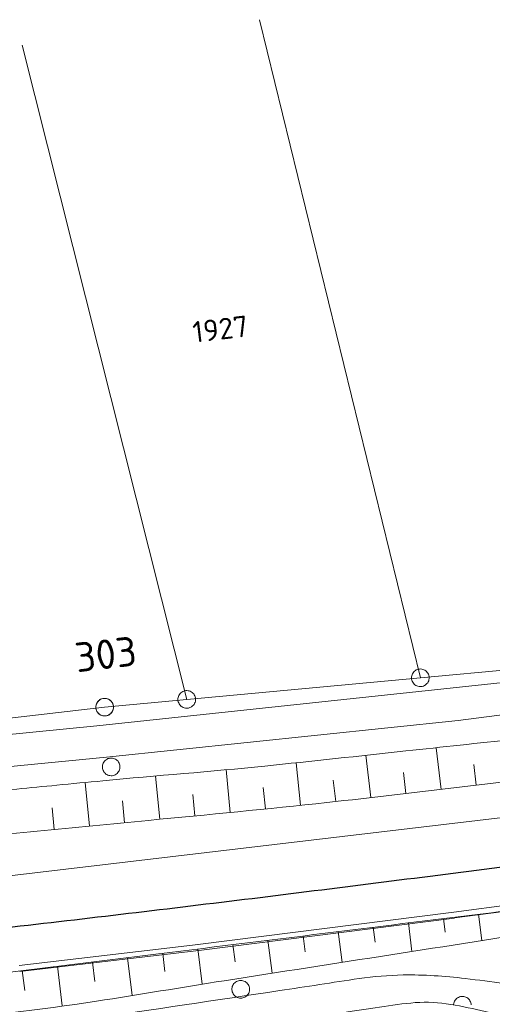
# Model space of a CAD drawing. Header units: metres. Extents: x 3425540 to 3446143, y 5432760 to 5444637.
# Tile 115 of 256: x 3436544 to 3436584, y 5439138 to 5439221. Entities that reach past the tile are written whole.
import ezdxf
from ezdxf.enums import TextEntityAlignment as Align

# ---------------------------------------------------------------- set-up
doc = ezdxf.new("R2010")
doc.units = ezdxf.units.M
for name, color, linetype, lineweight in [('B_Bestand', 9, 'Continuous', 18), ('B_Böschung', 9, 'Continuous', 18), ('B_Flurgrenzen', 9, 'Continuous', 18), ('B_Gleisachse', 9, 'Continuous', 25), ('Bestand Kabeltröge', 9, 'Continuous', 18), ('Bestand_Neu_Strecke 3443', 9, 'Continuous', 18)]:
    doc.layers.add(name, color=color, linetype=linetype, lineweight=lineweight)
doc.styles.get("Standard").update_dxf_attribs({"font": 'isocpeur.ttf'})

msp = doc.modelspace()

# ---------------------------------------------------------------- linework, layer by layer
at = {"layer": 'B_Bestand'}
for points, knots in [([(3437090.633, 5439196.583), (3437086.334, 5439196.008), (3437082.034, 5439195.433), (3437077.735, 5439194.858), (3437074.603, 5439194.439), (3437071.473, 5439193.998), (3437068.343, 5439193.565), (3437064.521, 5439193.037), (3437060.707, 5439192.45), (3437056.884, 5439191.926), (3437053.304, 5439191.436), (3437049.71, 5439191.066), (3437046.114, 5439190.72), (3437041.98, 5439190.322), (3437037.84, 5439189.995), (3437033.706, 5439189.599), (3437030.365, 5439189.279), (3437027.026, 5439188.94), (3437023.689, 5439188.578), (3437020.264, 5439188.207), (3437016.839, 5439187.818), (3437013.436, 5439187.285), (3437009.442, 5439186.66), (3437005.452, 5439186.015), (3437001.459, 5439185.388), (3436995.6, 5439184.468), (3436989.741, 5439183.548), (3436983.882, 5439182.629), (3436978.195, 5439181.738), (3436972.509, 5439180.848), (3436966.822, 5439179.958), (3436961.642, 5439179.147), (3436956.448, 5439178.428), (3436951.278, 5439177.558), (3436943.944, 5439176.324), (3436936.629, 5439174.979), (3436929.307, 5439173.678), (3436922.04, 5439172.387), (3436914.775, 5439171.091), (3436907.508, 5439169.8), (3436905.195, 5439169.389), (3436902.877, 5439169.01), (3436900.563, 5439168.604), (3436896.924, 5439167.967), (3436893.344, 5439167.031), (3436889.707, 5439166.363), (3436886.221, 5439165.723), (3436882.717, 5439165.201), (3436879.195, 5439164.811), (3436876.757, 5439164.542), (3436874.306, 5439164.408), (3436871.871, 5439164.121), (3436867.792, 5439163.641), (3436863.712, 5439163.161), (3436859.636, 5439162.656), (3436855.701, 5439162.169), (3436851.767, 5439161.679), (3436847.832, 5439161.191), (3436842.016, 5439160.471), (3436836.195, 5439159.785), (3436830.381, 5439159.045), (3436824.164, 5439158.254), (3436817.976, 5439157.248), (3436811.77, 5439156.372), (3436806.2, 5439155.586), (3436800.632, 5439154.784), (3436795.055, 5439154.045), (3436788.323, 5439153.153), (3436781.578, 5439152.367), (3436774.837, 5439151.55), (3436769.21, 5439150.869), (3436763.586, 5439150.161), (3436757.948, 5439149.567), (3436753.281, 5439149.076), (3436748.601, 5439148.722), (3436743.929, 5439148.281), (3436740.424, 5439147.951), (3436736.921, 5439147.606), (3436733.418, 5439147.246), (3436729.696, 5439146.864), (3436726.002, 5439146.274), (3436722.303, 5439145.695), (3436719.244, 5439145.216), (3436716.178, 5439144.74), (3436713.199, 5439143.89), (3436710.25, 5439143.049), (3436707.347, 5439142.085), (3436704.411, 5439141.217), (3436701.456, 5439140.343), (3436698.5, 5439139.482), (3436695.536, 5439138.632), (3436693.237, 5439137.973), (3436690.924, 5439137.441), (3436688.557, 5439136.994), (3436685.544, 5439136.425), (3436682.51, 5439136.162), (3436679.47, 5439136.144), (3436677.001, 5439136.13), (3436674.526, 5439136.199), (3436672.06, 5439136.316), (3436669.531, 5439136.437), (3436667.006, 5439136.747), (3436664.478, 5439136.834), (3436662.556, 5439136.901), (3436660.628, 5439136.801), (3436658.705, 5439136.661), (3436655.99, 5439136.464), (3436653.28, 5439136.247), (3436650.606, 5439135.713), (3436648.261, 5439135.246), (3436645.947, 5439134.707), (3436643.627, 5439134.161), (3436639.434, 5439133.176), (3436635.292, 5439132.022), (3436631.083, 5439131.066), (3436628.415, 5439130.46), (3436625.699, 5439130.184), (3436622.984, 5439129.86), (3436620.781, 5439129.597), (3436618.552, 5439129.388), (3436616.349, 5439129.515), (3436613.221, 5439129.696), (3436610.1, 5439130.279), (3436607.044, 5439131.066), (3436604.011, 5439131.848), (3436601.027, 5439132.732), (3436597.997, 5439133.48), (3436596.257, 5439133.91), (3436594.515, 5439134.335), (3436592.775, 5439134.766), (3436590.476, 5439135.336), (3436588.18, 5439135.916), (3436585.882, 5439136.49), (3436583.941, 5439136.975), (3436581.992, 5439137.47), (3436580.023, 5439137.783), (3436578.04, 5439138.098), (3436575.983, 5439137.743), (3436573.992, 5439137.437), (3436570.888, 5439136.96), (3436567.785, 5439136.485), (3436564.687, 5439135.972), (3436562.14, 5439135.55), (3436559.602, 5439135.073), (3436557.049, 5439134.689), (3436550.453, 5439133.699), (3436543.841, 5439132.825), (3436537.231, 5439131.931), (3436532.034, 5439131.229), (3436526.837, 5439130.531), (3436521.636, 5439129.862), (3436517.364, 5439129.313), (3436513.083, 5439128.844), (3436508.798, 5439128.396), (3436505.367, 5439128.037), (3436501.932, 5439127.735), (3436498.493, 5439127.453), (3436493.758, 5439127.065), (3436489.022, 5439126.745), (3436484.277, 5439126.505), (3436479.568, 5439126.268), (3436474.858, 5439126.125), (3436470.146, 5439126.074), (3436465.739, 5439126.026), (3436461.33, 5439125.986), (3436456.924, 5439126.073), (3436448.555, 5439126.239), (3436440.186, 5439126.405), (3436431.817, 5439126.57)], [0, 0, 0, 0, 0.019538, 0.019538, 0.019538, 0.033772, 0.033772, 0.033772, 0.051152, 0.051152, 0.051152, 0.067424, 0.067424, 0.067424, 0.08613, 0.08613, 0.08613, 0.101247, 0.101247, 0.101247, 0.116764, 0.116764, 0.116764, 0.13497, 0.13497, 0.13497, 0.161684, 0.161684, 0.161684, 0.187611, 0.187611, 0.187611, 0.211226, 0.211226, 0.211226, 0.244724, 0.244724, 0.244724, 0.277968, 0.277968, 0.277968, 0.288549, 0.288549, 0.288549, 0.305192, 0.305192, 0.305192, 0.321146, 0.321146, 0.321146, 0.332191, 0.332191, 0.332191, 0.350692, 0.350692, 0.350692, 0.368551, 0.368551, 0.368551, 0.39495, 0.39495, 0.39495, 0.42318, 0.42318, 0.42318, 0.448519, 0.448519, 0.448519, 0.479105, 0.479105, 0.479105, 0.504637, 0.504637, 0.504637, 0.525774, 0.525774, 0.525774, 0.541632, 0.541632, 0.541632, 0.558482, 0.558482, 0.558482, 0.572417, 0.572417, 0.572417, 0.586208, 0.586208, 0.586208, 0.600087, 0.600087, 0.600087, 0.610851, 0.610851, 0.610851, 0.624554, 0.624554, 0.624554, 0.635682, 0.635682, 0.635682, 0.647093, 0.647093, 0.647093, 0.655764, 0.655764, 0.655764, 0.668008, 0.668008, 0.668008, 0.678742, 0.678742, 0.678742, 0.698141, 0.698141, 0.698141, 0.710435, 0.710435, 0.710435, 0.720411, 0.720411, 0.720411, 0.734574, 0.734574, 0.734574, 0.748633, 0.748633, 0.748633, 0.756708, 0.756708, 0.756708, 0.767376, 0.767376, 0.767376, 0.776384, 0.776384, 0.776384, 0.785454, 0.785454, 0.785454, 0.799597, 0.799597, 0.799597, 0.811226, 0.811226, 0.811226, 0.841268, 0.841268, 0.841268, 0.864888, 0.864888, 0.864888, 0.884289, 0.884289, 0.884289, 0.899826, 0.899826, 0.899826, 0.921218, 0.921218, 0.921218, 0.942444, 0.942444, 0.942444, 0.962296, 0.962296, 0.962296, 1, 1, 1, 1]), ([(3436432.491, 5439129.552), (3436438.896, 5439129.34), (3436445.301, 5439129.127), (3436451.706, 5439128.914), (3436457.28, 5439128.729), (3436462.861, 5439128.757), (3436468.438, 5439128.795), (3436474.58, 5439128.837), (3436480.719, 5439129.009), (3436486.855, 5439129.397), (3436492.525, 5439129.756), (3436498.175, 5439130.238), (3436503.827, 5439130.782), (3436510.057, 5439131.382), (3436516.284, 5439131.97), (3436522.493, 5439132.754), (3436531.596, 5439133.904), (3436540.684, 5439135.141), (3436549.758, 5439136.487), (3436555.135, 5439137.285), (3436560.512, 5439138.091), (3436565.888, 5439138.895), (3436568.135, 5439139.232), (3436570.378, 5439139.581), (3436572.628, 5439139.919), (3436573.864, 5439140.105), (3436575.115, 5439140.192), (3436576.36, 5439140.221), (3436578.115, 5439140.262), (3436579.876, 5439140.128), (3436581.631, 5439139.92), (3436583.838, 5439139.659), (3436586.026, 5439139.381), (3436588.191, 5439138.896), (3436590.514, 5439138.377), (3436592.819, 5439137.83), (3436595.112, 5439137.211), (3436597.542, 5439136.555), (3436599.965, 5439135.88), (3436602.395, 5439135.224), (3436604.678, 5439134.608), (3436606.965, 5439134.012), (3436609.256, 5439133.417), (3436610.73, 5439133.035), (3436612.214, 5439132.747), (3436613.733, 5439132.525), (3436615.237, 5439132.306), (3436616.742, 5439132.278), (3436618.247, 5439132.285), (3436619.992, 5439132.293), (3436621.739, 5439132.289), (3436623.483, 5439132.586), (3436625.724, 5439132.968), (3436627.902, 5439133.398), (3436630.104, 5439133.85), (3436632.313, 5439134.304), (3436634.52, 5439134.763), (3436636.724, 5439135.235), (3436640.621, 5439136.071), (3436644.437, 5439137.198), (3436648.341, 5439138.066), (3436651.562, 5439138.782), (3436654.824, 5439139.244), (3436658.109, 5439139.438), (3436661.176, 5439139.62), (3436664.252, 5439139.588), (3436667.317, 5439139.498), (3436670.447, 5439139.406), (3436673.576, 5439139.044), (3436676.706, 5439138.956), (3436679.694, 5439138.872), (3436682.687, 5439138.922), (3436685.674, 5439139.378), (3436688.337, 5439139.785), (3436690.911, 5439140.386), (3436693.498, 5439141.063), (3436696.547, 5439141.862), (3436699.572, 5439142.696), (3436702.586, 5439143.592), (3436704.799, 5439144.25), (3436706.914, 5439145.198), (3436709.146, 5439145.821), (3436711.998, 5439146.617), (3436714.899, 5439147.205), (3436717.829, 5439147.563), (3436718.812, 5439147.684), (3436719.795, 5439147.804), (3436720.778, 5439147.924)], [0, 0, 0, 0, 0.06591, 0.06591, 0.06591, 0.123272, 0.123272, 0.123272, 0.186443, 0.186443, 0.186443, 0.24482, 0.24482, 0.24482, 0.309167, 0.309167, 0.309167, 0.40351, 0.40351, 0.40351, 0.45942, 0.45942, 0.45942, 0.482791, 0.482791, 0.482791, 0.495627, 0.495627, 0.495627, 0.513727, 0.513727, 0.513727, 0.536488, 0.536488, 0.536488, 0.560908, 0.560908, 0.560908, 0.586788, 0.586788, 0.586788, 0.611111, 0.611111, 0.611111, 0.626761, 0.626761, 0.626761, 0.642258, 0.642258, 0.642258, 0.660238, 0.660238, 0.660238, 0.683346, 0.683346, 0.683346, 0.706532, 0.706532, 0.706532, 0.747523, 0.747523, 0.747523, 0.781339, 0.781339, 0.781339, 0.812906, 0.812906, 0.812906, 0.845147, 0.845147, 0.845147, 0.875926, 0.875926, 0.875926, 0.903363, 0.903363, 0.903363, 0.935702, 0.935702, 0.935702, 0.959454, 0.959454, 0.959454, 0.989815, 0.989815, 0.989815, 1, 1, 1, 1])]:
    msp.add_open_spline(points, degree=3, knots=knots, dxfattribs=at)
at = {"layer": 'B_Böschung'}
for p, q in [((3436579.581, 5439155.981), (3436579.172, 5439159.523)), ((3436573.619, 5439155.294), (3436573.207, 5439158.877)), ((3436567.656, 5439154.634), (3436567.282, 5439158.244)), ((3436582.561, 5439156.328), (3436582.353, 5439158.087)), ((3436555.715, 5439153.442), (3436555.361, 5439157.111)), ((3436561.688, 5439154.019), (3436561.336, 5439157.657)), ((3436576.601, 5439155.637), (3436576.395, 5439157.418)), ((3436549.743, 5439152.864), (3436549.384, 5439156.568)), ((3436564.672, 5439154.324), (3436564.486, 5439156.128)), ((3436570.639, 5439154.951), (3436570.434, 5439156.753)), ((3436558.701, 5439153.731), (3436558.525, 5439155.555)), ((3436552.729, 5439153.153), (3436552.551, 5439154.999)), ((3436546.757, 5439152.575), (3436546.578, 5439154.428)), ((3436582.76, 5439145.378), (3436583.037, 5439143.139)), ((3436576.805, 5439144.641), (3436577.105, 5439142.216)), ((3436579.782, 5439145.009), (3436579.927, 5439143.844)), ((3436570.851, 5439143.903), (3436571.174, 5439141.291)), ((3436573.828, 5439144.273), (3436573.984, 5439143.013)), ((3436561.919, 5439142.797), (3436562.098, 5439141.352)), ((3436564.896, 5439143.166), (3436565.242, 5439140.368)), ((3436567.873, 5439143.535), (3436568.041, 5439142.182)), ((3436555.964, 5439142.06), (3436556.156, 5439140.509)), ((3436558.941, 5439142.429), (3436559.312, 5439139.435)), ((3436550.008, 5439141.324), (3436550.213, 5439139.667)), ((3436552.986, 5439141.692), (3436553.383, 5439138.483)), ((3436544.054, 5439140.589), (3436544.263, 5439138.894)), ((3436547.031, 5439140.957), (3436547.446, 5439137.603))]:
    msp.add_line(p, q, dxfattribs=at)
for points, knots in [([(3436436.829, 5439149.323), (3436439.048, 5439149.048), (3436441.266, 5439148.773), (3436443.485, 5439148.497), (3436445.917, 5439148.195), (3436448.378, 5439148.182), (3436450.829, 5439148.153), (3436452.183, 5439148.137), (3436453.537, 5439148.136), (3436454.891, 5439148.153), (3436458.177, 5439148.195), (3436461.462, 5439148.247), (3436464.747, 5439148.403), (3436467.639, 5439148.541), (3436470.522, 5439148.77), (3436473.405, 5439149.028), (3436476.002, 5439149.261), (3436478.596, 5439149.515), (3436481.186, 5439149.81), (3436484.727, 5439150.214), (3436488.247, 5439150.768), (3436491.787, 5439151.184), (3436493.294, 5439151.362), (3436494.803, 5439151.503), (3436496.318, 5439151.621), (3436498.171, 5439151.766), (3436500.025, 5439151.839), (3436501.881, 5439151.871), (3436503.172, 5439151.894), (3436504.464, 5439151.797), (3436505.756, 5439151.81), (3436507.326, 5439151.826), (3436508.896, 5439151.875), (3436510.463, 5439152.028), (3436511.658, 5439152.145), (3436512.842, 5439152.31), (3436514.026, 5439152.497), (3436515.603, 5439152.747), (3436517.165, 5439153.083), (3436518.745, 5439153.31), (3436520.044, 5439153.497), (3436521.346, 5439153.671), (3436522.651, 5439153.81), (3436526.091, 5439154.177), (3436529.533, 5439154.53), (3436532.973, 5439154.898), (3436535.39, 5439155.157), (3436537.805, 5439155.437), (3436540.224, 5439155.68), (3436542.473, 5439155.907), (3436544.724, 5439156.119), (3436546.974, 5439156.336), (3436548.276, 5439156.462), (3436549.578, 5439156.587), (3436550.88, 5439156.711), (3436555.456, 5439157.149), (3436560.041, 5439157.491), (3436564.614, 5439157.962), (3436568.612, 5439158.374), (3436572.606, 5439158.812), (3436576.602, 5439159.244), (3436582.732, 5439159.907), (3436588.861, 5439160.579), (3436594.991, 5439161.241), (3436596.709, 5439161.427), (3436598.429, 5439161.589), (3436600.147, 5439161.773), (3436605.315, 5439162.327), (3436610.469, 5439163.015), (3436615.636, 5439163.582), (3436617.941, 5439163.835), (3436620.247, 5439164.08), (3436622.556, 5439164.299), (3436630.31, 5439165.034), (3436638.069, 5439165.718), (3436645.825, 5439166.437), (3436655.3, 5439167.315), (3436664.778, 5439168.153), (3436674.241, 5439169.169), (3436678.56, 5439169.633), (3436682.827, 5439170.494), (3436687.132, 5439171.075), (3436691.141, 5439171.617), (3436695.149, 5439172.172), (3436699.164, 5439172.669), (3436702.236, 5439173.049), (3436705.31, 5439173.416), (3436708.383, 5439173.794), (3436717.043, 5439174.861), (3436725.698, 5439175.978), (3436734.359, 5439177.043), (3436742.818, 5439178.084), (3436751.32, 5439178.761), (3436759.778, 5439179.815), (3436776.868, 5439181.945), (3436793.948, 5439184.161), (3436811.015, 5439186.47), (3436823.087, 5439188.104), (3436835.16, 5439189.737), (3436847.232, 5439191.37)], [0, 0, 0, 0, 0.01624, 0.01624, 0.01624, 0.034042, 0.034042, 0.034042, 0.043878, 0.043878, 0.043878, 0.067751, 0.067751, 0.067751, 0.08877, 0.08877, 0.08877, 0.107705, 0.107705, 0.107705, 0.133589, 0.133589, 0.133589, 0.144611, 0.144611, 0.144611, 0.158095, 0.158095, 0.158095, 0.167479, 0.167479, 0.167479, 0.178889, 0.178889, 0.178889, 0.18759, 0.18759, 0.18759, 0.199185, 0.199185, 0.199185, 0.20872, 0.20872, 0.20872, 0.233852, 0.233852, 0.233852, 0.251511, 0.251511, 0.251511, 0.267933, 0.267933, 0.267933, 0.277434, 0.277434, 0.277434, 0.310827, 0.310827, 0.310827, 0.34002, 0.34002, 0.34002, 0.384808, 0.384808, 0.384808, 0.397359, 0.397359, 0.397359, 0.435119, 0.435119, 0.435119, 0.451965, 0.451965, 0.451965, 0.508545, 0.508545, 0.508545, 0.577668, 0.577668, 0.577668, 0.609221, 0.609221, 0.609221, 0.63861, 0.63861, 0.63861, 0.661098, 0.661098, 0.661098, 0.724486, 0.724486, 0.724486, 0.7864, 0.7864, 0.7864, 0.911506, 0.911506, 0.911506, 1, 1, 1, 1]), ([(3436436.109, 5439145.678), (3436439.055, 5439145.594), (3436442, 5439145.51), (3436444.946, 5439145.426), (3436448.726, 5439145.318), (3436452.507, 5439145.275), (3436456.288, 5439145.232), (3436458.943, 5439145.202), (3436461.597, 5439145.258), (3436464.252, 5439145.349), (3436467.34, 5439145.455), (3436470.421, 5439145.651), (3436473.496, 5439145.971), (3436474.98, 5439146.126), (3436476.457, 5439146.312), (3436477.934, 5439146.511), (3436480.139, 5439146.808), (3436482.325, 5439147.241), (3436484.537, 5439147.483), (3436486.451, 5439147.693), (3436488.368, 5439147.856), (3436490.286, 5439148.027), (3436493.353, 5439148.301), (3436496.42, 5439148.578), (3436499.491, 5439148.804), (3436502.05, 5439148.993), (3436504.621, 5439148.928), (3436507.182, 5439149.077), (3436512.253, 5439149.372), (3436517.326, 5439149.67), (3436522.383, 5439150.164), (3436526.89, 5439150.605), (3436531.393, 5439151.086), (3436535.9, 5439151.524), (3436542.184, 5439152.135), (3436548.468, 5439152.737), (3436554.752, 5439153.349), (3436559.803, 5439153.841), (3436564.857, 5439154.304), (3436569.901, 5439154.866), (3436577.549, 5439155.718), (3436585.188, 5439156.644), (3436592.831, 5439157.543), (3436597.868, 5439158.136), (3436602.904, 5439158.742), (3436607.941, 5439159.331), (3436622.243, 5439161.005), (3436636.589, 5439162.278), (3436650.896, 5439163.907), (3436655.677, 5439164.452), (3436660.454, 5439165.024), (3436665.229, 5439165.617), (3436675.229, 5439166.86), (3436685.224, 5439168.13), (3436695.213, 5439169.456), (3436700.953, 5439170.218), (3436706.687, 5439171.016), (3436712.42, 5439171.826), (3436717.516, 5439172.546), (3436722.599, 5439173.356), (3436727.696, 5439174.073), (3436733.515, 5439174.892), (3436739.341, 5439175.669), (3436745.176, 5439176.366), (3436764.127, 5439178.631), (3436783.092, 5439180.772), (3436802.043, 5439183.035), (3436808.828, 5439183.846), (3436815.612, 5439184.674), (3436822.397, 5439185.484), (3436829.618, 5439186.346), (3436836.859, 5439187.039), (3436844.072, 5439187.97), (3436845.252, 5439188.123), (3436846.432, 5439188.275), (3436847.612, 5439188.427)], [0, 0, 0, 0, 0.021354, 0.021354, 0.021354, 0.048754, 0.048754, 0.048754, 0.067992, 0.067992, 0.067992, 0.090371, 0.090371, 0.090371, 0.10117, 0.10117, 0.10117, 0.117291, 0.117291, 0.117291, 0.131239, 0.131239, 0.131239, 0.153553, 0.153553, 0.153553, 0.172142, 0.172142, 0.172142, 0.208952, 0.208952, 0.208952, 0.241767, 0.241767, 0.241767, 0.287515, 0.287515, 0.287515, 0.32429, 0.32429, 0.32429, 0.380052, 0.380052, 0.380052, 0.416804, 0.416804, 0.416804, 0.521146, 0.521146, 0.521146, 0.556012, 0.556012, 0.556012, 0.629028, 0.629028, 0.629028, 0.670983, 0.670983, 0.670983, 0.708278, 0.708278, 0.708278, 0.750862, 0.750862, 0.750862, 0.889162, 0.889162, 0.889162, 0.938681, 0.938681, 0.938681, 0.991378, 0.991378, 0.991378, 1, 1, 1, 1]), ([(3436432.952, 5439131.957), (3436432.99, 5439131.694), (3436433.029, 5439131.431), (3436433.067, 5439131.167), (3436433.092, 5439130.998), (3436433.335, 5439130.958), (3436433.477, 5439130.859), (3436433.621, 5439130.76), (3436433.74, 5439130.608), (3436433.912, 5439130.578), (3436434.967, 5439130.396), (3436436.026, 5439130.471), (3436437.084, 5439130.45), (3436440.615, 5439130.38), (3436444.145, 5439130.306), (3436447.676, 5439130.241), (3436452.659, 5439130.15), (3436457.654, 5439129.709), (3436462.626, 5439130.053), (3436470.314, 5439130.585), (3436478.002, 5439131.125), (3436485.69, 5439131.66), (3436493.378, 5439132.196), (3436501.065, 5439132.73), (3436508.753, 5439133.266), (3436517.753, 5439133.894), (3436526.703, 5439135.087), (3436535.666, 5439136.137), (3436540.565, 5439136.712), (3436545.468, 5439137.246), (3436550.343, 5439137.997), (3436553.963, 5439138.555), (3436557.573, 5439139.172), (3436561.191, 5439139.737), (3436570.605, 5439141.208), (3436580.022, 5439142.665), (3436589.437, 5439144.136), (3436591.575, 5439144.47), (3436593.709, 5439144.826), (3436595.847, 5439145.16), (3436598.056, 5439145.505), (3436600.277, 5439145.76), (3436602.499, 5439146.004), (3436604.786, 5439146.255), (3436607.087, 5439146.375), (3436609.372, 5439146.644), (3436610.669, 5439146.797), (3436611.965, 5439146.962), (3436613.261, 5439147.13), (3436614.72, 5439147.32), (3436616.181, 5439147.496), (3436617.636, 5439147.719), (3436619.853, 5439148.059), (3436622.062, 5439148.446), (3436624.274, 5439148.817), (3436625.716, 5439149.059), (3436627.159, 5439149.295), (3436628.598, 5439149.56), (3436629.604, 5439149.745), (3436630.594, 5439150.002), (3436631.592, 5439150.225), (3436632.405, 5439150.407), (3436633.222, 5439150.506), (3436634.022, 5439150.814), (3436634.04, 5439150.821), (3436634.043, 5439150.847), (3436634.048, 5439150.865), (3436634.12, 5439151.127), (3436634.193, 5439151.389), (3436634.265, 5439151.651)], [0, 0, 0, 0, 0.003909, 0.003909, 0.003909, 0.00642, 0.00642, 0.00642, 0.008956, 0.008956, 0.008956, 0.024502, 0.024502, 0.024502, 0.076381, 0.076381, 0.076381, 0.149596, 0.149596, 0.149596, 0.262812, 0.262812, 0.262812, 0.376024, 0.376024, 0.376024, 0.508563, 0.508563, 0.508563, 0.58101, 0.58101, 0.58101, 0.634811, 0.634811, 0.634811, 0.774797, 0.774797, 0.774797, 0.806584, 0.806584, 0.806584, 0.83942, 0.83942, 0.83942, 0.873222, 0.873222, 0.873222, 0.892414, 0.892414, 0.892414, 0.914032, 0.914032, 0.914032, 0.946979, 0.946979, 0.946979, 0.968464, 0.968464, 0.968464, 0.983483, 0.983483, 0.983483, 0.995727, 0.995727, 0.995727, 0.996007, 0.996007, 0.996007, 1, 1, 1, 1]), ([(3436433.395, 5439133.668), (3436436.067, 5439133.64), (3436438.738, 5439133.611), (3436441.41, 5439133.582), (3436443.108, 5439133.564), (3436444.807, 5439133.559), (3436446.505, 5439133.564), (3436450.144, 5439133.575), (3436453.784, 5439133.627), (3436457.423, 5439133.669), (3436462.748, 5439133.732), (3436468.073, 5439133.811), (3436473.397, 5439133.944), (3436477.386, 5439134.044), (3436481.367, 5439134.309), (3436485.35, 5439134.566), (3436493.56, 5439135.097), (3436501.769, 5439135.609), (3436509.948, 5439136.494), (3436515.401, 5439137.084), (3436520.846, 5439137.723), (3436526.288, 5439138.395), (3436536.065, 5439139.602), (3436545.843, 5439140.808), (3436555.62, 5439142.018), (3436565.655, 5439143.26), (3436575.69, 5439144.503), (3436585.725, 5439145.745), (3436597.701, 5439147.227), (3436609.672, 5439148.751), (3436621.656, 5439150.164), (3436625.859, 5439150.66), (3436630.062, 5439151.156), (3436634.265, 5439151.651)], [0, 0, 0, 0, 0.039703, 0.039703, 0.039703, 0.06494, 0.06494, 0.06494, 0.119023, 0.119023, 0.119023, 0.198158, 0.198158, 0.198158, 0.257445, 0.257445, 0.257445, 0.37966, 0.37966, 0.37966, 0.461142, 0.461142, 0.461142, 0.607536, 0.607536, 0.607536, 0.757794, 0.757794, 0.757794, 0.937111, 0.937111, 0.937111, 1, 1, 1, 1])]:
    msp.add_open_spline(points, degree=3, knots=knots, dxfattribs=at)
at = {"layer": 'B_Flurgrenzen'}
for p, q in [((3436577.82, 5439165.459), (3436564.187, 5439221.337)), ((3436558, 5439163.625), (3436544.034, 5439219.171)), ((3436577.82, 5439165.459), (3436606.936, 5439168.115)), ((3436558, 5439163.625), (3436577.82, 5439165.459)), ((3436501.74, 5439157.298), (3436551.04, 5439162.963)), ((3436551.04, 5439162.963), (3436558, 5439163.625))]:
    msp.add_line(p, q, dxfattribs=at)
for points in [[(3436697.619, 5439176.732), (3436668.743, 5439173.779), (3436632.74, 5439170.502), (3436606.487, 5439167.772), (3436593.077, 5439165.939), (3436550.377, 5439161.365), (3436522.635, 5439158.627), (3436503.614, 5439156.758), (3436489.603, 5439155.325), (3436478.844, 5439154.003), (3436458.207, 5439153.816), (3436449.124, 5439154.517), (3436437.823, 5439153.234)], [(3436698.065, 5439174.327), (3436671.564, 5439171.138), (3436647.014, 5439169.176), (3436623.385, 5439166.694), (3436602.502, 5439164.613), (3436581.02, 5439161.826), (3436551.192, 5439158.711), (3436525.9, 5439156.244), (3436506.992, 5439154.336), (3436477.982, 5439151.344), (3436446.392, 5439150.84), (3436437.178, 5439150.291)], [(3436578.553, 5439165.297), (3436578.567, 5439165.39), (3436578.569, 5439165.48), (3436578.561, 5439165.579), (3436578.538, 5439165.669), (3436578.503, 5439165.755), (3436578.462, 5439165.843), (3436578.412, 5439165.92), (3436578.349, 5439165.989), (3436578.278, 5439166.053), (3436578.198, 5439166.101), (3436578.117, 5439166.143), (3436578.027, 5439166.175), (3436577.935, 5439166.195), (3436577.84, 5439166.204), (3436577.748, 5439166.2), (3436577.655, 5439166.19), (3436577.564, 5439166.162), (3436577.478, 5439166.127), (3436577.401, 5439166.077), (3436577.326, 5439166.015), (3436577.258, 5439165.952), (3436577.2, 5439165.88), (3436577.15, 5439165.794), (3436577.114, 5439165.711), (3436577.088, 5439165.62), (3436577.073, 5439165.527), (3436577.071, 5439165.436), (3436577.08, 5439165.338), (3436577.102, 5439165.248), (3436577.138, 5439165.162), (3436577.179, 5439165.074), (3436577.228, 5439164.997), (3436577.292, 5439164.928), (3436577.362, 5439164.864), (3436577.442, 5439164.816), (3436577.524, 5439164.774), (3436577.613, 5439164.742), (3436577.706, 5439164.722), (3436577.801, 5439164.713), (3436577.892, 5439164.717), (3436577.985, 5439164.726), (3436578.076, 5439164.755), (3436578.162, 5439164.79), (3436578.24, 5439164.839), (3436578.314, 5439164.902), (3436578.383, 5439164.965), (3436578.441, 5439165.037), (3436578.49, 5439165.123), (3436578.526, 5439165.206), (3436578.553, 5439165.297)], [(3436551.784, 5439163.051), (3436551.767, 5439163.144), (3436551.739, 5439163.23), (3436551.699, 5439163.32), (3436551.648, 5439163.398), (3436551.586, 5439163.468), (3436551.519, 5439163.537), (3436551.447, 5439163.594), (3436551.364, 5439163.638), (3436551.277, 5439163.675), (3436551.185, 5439163.694), (3436551.094, 5439163.707), (3436550.999, 5439163.707), (3436550.905, 5439163.696), (3436550.813, 5439163.674), (3436550.728, 5439163.64), (3436550.643, 5439163.6), (3436550.567, 5439163.543), (3436550.497, 5439163.481), (3436550.44, 5439163.409), (3436550.39, 5439163.326), (3436550.346, 5439163.244), (3436550.315, 5439163.157), (3436550.297, 5439163.059), (3436550.29, 5439162.969), (3436550.295, 5439162.875), (3436550.312, 5439162.782), (3436550.34, 5439162.696), (3436550.38, 5439162.605), (3436550.431, 5439162.528), (3436550.493, 5439162.458), (3436550.56, 5439162.389), (3436550.633, 5439162.332), (3436550.715, 5439162.288), (3436550.803, 5439162.251), (3436550.894, 5439162.232), (3436550.985, 5439162.219), (3436551.08, 5439162.218), (3436551.174, 5439162.23), (3436551.266, 5439162.252), (3436551.352, 5439162.286), (3436551.436, 5439162.326), (3436551.513, 5439162.383), (3436551.583, 5439162.444), (3436551.64, 5439162.517), (3436551.689, 5439162.6), (3436551.733, 5439162.682), (3436551.764, 5439162.769), (3436551.783, 5439162.867), (3436551.79, 5439162.957), (3436551.784, 5439163.051)], [(3436551.773, 5439162.802), (3436551.787, 5439162.895), (3436551.789, 5439162.985), (3436551.781, 5439163.084), (3436551.758, 5439163.174), (3436551.723, 5439163.26), (3436551.682, 5439163.348), (3436551.632, 5439163.425), (3436551.569, 5439163.494), (3436551.498, 5439163.558), (3436551.418, 5439163.606), (3436551.337, 5439163.648), (3436551.247, 5439163.68), (3436551.155, 5439163.7), (3436551.06, 5439163.709), (3436550.968, 5439163.705), (3436550.875, 5439163.695), (3436550.784, 5439163.667), (3436550.698, 5439163.632), (3436550.621, 5439163.582), (3436550.546, 5439163.52), (3436550.478, 5439163.457), (3436550.42, 5439163.385), (3436550.37, 5439163.299), (3436550.334, 5439163.216), (3436550.308, 5439163.125), (3436550.293, 5439163.032), (3436550.291, 5439162.941), (3436550.3, 5439162.843), (3436550.322, 5439162.753), (3436550.358, 5439162.667), (3436550.399, 5439162.579), (3436550.448, 5439162.502), (3436550.512, 5439162.433), (3436550.582, 5439162.369), (3436550.662, 5439162.321), (3436550.744, 5439162.279), (3436550.833, 5439162.247), (3436550.926, 5439162.227), (3436551.021, 5439162.218), (3436551.112, 5439162.222), (3436551.205, 5439162.231), (3436551.296, 5439162.26), (3436551.382, 5439162.295), (3436551.46, 5439162.344), (3436551.534, 5439162.407), (3436551.603, 5439162.47), (3436551.661, 5439162.542), (3436551.71, 5439162.628), (3436551.746, 5439162.711), (3436551.773, 5439162.802)], [(3436558.733, 5439163.463), (3436558.747, 5439163.556), (3436558.749, 5439163.646), (3436558.741, 5439163.745), (3436558.718, 5439163.835), (3436558.683, 5439163.921), (3436558.642, 5439164.009), (3436558.592, 5439164.086), (3436558.529, 5439164.155), (3436558.458, 5439164.219), (3436558.378, 5439164.267), (3436558.297, 5439164.309), (3436558.207, 5439164.341), (3436558.115, 5439164.361), (3436558.02, 5439164.37), (3436557.928, 5439164.366), (3436557.835, 5439164.356), (3436557.744, 5439164.328), (3436557.658, 5439164.293), (3436557.581, 5439164.243), (3436557.506, 5439164.181), (3436557.438, 5439164.118), (3436557.38, 5439164.046), (3436557.33, 5439163.96), (3436557.294, 5439163.877), (3436557.268, 5439163.786), (3436557.253, 5439163.693), (3436557.251, 5439163.602), (3436557.26, 5439163.504), (3436557.282, 5439163.414), (3436557.318, 5439163.328), (3436557.359, 5439163.24), (3436557.408, 5439163.163), (3436557.472, 5439163.094), (3436557.542, 5439163.03), (3436557.622, 5439162.982), (3436557.704, 5439162.94), (3436557.793, 5439162.908), (3436557.886, 5439162.888), (3436557.981, 5439162.879), (3436558.072, 5439162.883), (3436558.165, 5439162.892), (3436558.256, 5439162.921), (3436558.342, 5439162.956), (3436558.42, 5439163.005), (3436558.494, 5439163.068), (3436558.563, 5439163.131), (3436558.621, 5439163.203), (3436558.67, 5439163.289), (3436558.706, 5439163.372), (3436558.733, 5439163.463)], [(3436551.773, 5439157.162), (3436551.863, 5439157.191), (3436551.945, 5439157.23), (3436552.029, 5439157.281), (3436552.1, 5439157.341), (3436552.161, 5439157.411), (3436552.222, 5439157.487), (3436552.269, 5439157.566), (3436552.302, 5439157.653), (3436552.328, 5439157.745), (3436552.335, 5439157.838), (3436552.337, 5439157.929), (3436552.325, 5439158.024), (3436552.303, 5439158.116), (3436552.268, 5439158.205), (3436552.224, 5439158.285), (3436552.174, 5439158.364), (3436552.108, 5439158.432), (3436552.038, 5439158.494), (3436551.959, 5439158.542), (3436551.871, 5439158.58), (3436551.783, 5439158.613), (3436551.693, 5439158.633), (3436551.594, 5439158.639), (3436551.504, 5439158.635), (3436551.411, 5439158.618), (3436551.321, 5439158.59), (3436551.239, 5439158.551), (3436551.154, 5439158.499), (3436551.084, 5439158.439), (3436551.022, 5439158.369), (3436550.962, 5439158.293), (3436550.915, 5439158.215), (3436550.882, 5439158.127), (3436550.856, 5439158.036), (3436550.849, 5439157.943), (3436550.847, 5439157.851), (3436550.858, 5439157.756), (3436550.881, 5439157.665), (3436550.915, 5439157.576), (3436550.96, 5439157.496), (3436551.01, 5439157.417), (3436551.076, 5439157.348), (3436551.146, 5439157.286), (3436551.224, 5439157.239), (3436551.313, 5439157.2), (3436551.401, 5439157.167), (3436551.491, 5439157.147), (3436551.59, 5439157.141), (3436551.68, 5439157.145), (3436551.773, 5439157.162)], [(3436562.761, 5439138.28), (3436562.851, 5439138.309), (3436562.933, 5439138.348), (3436563.017, 5439138.399), (3436563.088, 5439138.459), (3436563.149, 5439138.529), (3436563.21, 5439138.605), (3436563.257, 5439138.684), (3436563.29, 5439138.771), (3436563.316, 5439138.863), (3436563.323, 5439138.956), (3436563.325, 5439139.047), (3436563.313, 5439139.142), (3436563.291, 5439139.234), (3436563.256, 5439139.323), (3436563.212, 5439139.403), (3436563.162, 5439139.482), (3436563.096, 5439139.55), (3436563.026, 5439139.612), (3436562.947, 5439139.66), (3436562.859, 5439139.698), (3436562.771, 5439139.731), (3436562.681, 5439139.751), (3436562.582, 5439139.757), (3436562.492, 5439139.753), (3436562.399, 5439139.736), (3436562.309, 5439139.708), (3436562.227, 5439139.669), (3436562.142, 5439139.617), (3436562.072, 5439139.557), (3436562.01, 5439139.487), (3436561.95, 5439139.411), (3436561.903, 5439139.333), (3436561.87, 5439139.245), (3436561.844, 5439139.154), (3436561.837, 5439139.061), (3436561.835, 5439138.969), (3436561.846, 5439138.874), (3436561.869, 5439138.783), (3436561.903, 5439138.694), (3436561.948, 5439138.614), (3436561.998, 5439138.535), (3436562.064, 5439138.466), (3436562.134, 5439138.404), (3436562.212, 5439138.357), (3436562.301, 5439138.318), (3436562.389, 5439138.285), (3436562.479, 5439138.265), (3436562.578, 5439138.259), (3436562.668, 5439138.263), (3436562.761, 5439138.28)], [(3436582.135, 5439137.677), (3436582.127, 5439137.776), (3436582.104, 5439137.866), (3436582.069, 5439137.952), (3436582.028, 5439138.04), (3436581.978, 5439138.117), (3436581.915, 5439138.186), (3436581.844, 5439138.25), (3436581.764, 5439138.298), (3436581.683, 5439138.34), (3436581.593, 5439138.372), (3436581.501, 5439138.392), (3436581.406, 5439138.401), (3436581.314, 5439138.397), (3436581.221, 5439138.387), (3436581.13, 5439138.359), (3436581.044, 5439138.324), (3436580.967, 5439138.274), (3436580.892, 5439138.212), (3436580.824, 5439138.149), (3436580.766, 5439138.077), (3436580.716, 5439137.991), (3436580.68, 5439137.908), (3436580.654, 5439137.817), (3436580.639, 5439137.724)]]:
    msp.add_lwpolyline(points, dxfattribs=at)
at = {"layer": 'B_Gleisachse'}
msp.add_open_spline([(3436436.079, 5439137.906), (3436437.746, 5439137.887), (3436439.412, 5439137.868), (3436441.079, 5439137.849), (3436444.602, 5439137.809), (3436448.126, 5439137.838), (3436451.65, 5439137.874), (3436455.174, 5439137.911), (3436458.697, 5439137.982), (3436462.22, 5439138.081), (3436465.743, 5439138.181), (3436469.264, 5439138.304), (3436472.785, 5439138.457), (3436476.306, 5439138.611), (3436479.825, 5439138.786), (3436483.343, 5439138.989), (3436486.861, 5439139.193), (3436490.378, 5439139.416), (3436493.893, 5439139.664), (3436497.408, 5439139.912), (3436500.922, 5439140.177), (3436504.434, 5439140.466), (3436507.946, 5439140.755), (3436511.456, 5439141.06), (3436514.965, 5439141.385), (3436518.474, 5439141.711), (3436521.981, 5439142.048), (3436525.487, 5439142.404), (3436528.993, 5439142.761), (3436532.498, 5439143.127), (3436536.001, 5439143.51), (3436539.504, 5439143.893), (3436543.006, 5439144.284), (3436546.506, 5439144.69), (3436550.007, 5439145.096), (3436553.506, 5439145.508), (3436557.005, 5439145.931), (3436560.503, 5439146.355), (3436564.001, 5439146.781), (3436567.498, 5439147.218), (3436570.995, 5439147.655), (3436574.491, 5439148.094), (3436577.987, 5439148.54), (3436581.482, 5439148.986), (3436584.978, 5439149.432), (3436588.473, 5439149.881), (3436590.126, 5439150.094), (3436591.779, 5439150.306), (3436593.432, 5439150.518)], degree=3, knots=[0, 0, 0, 0, 0.031647, 0.031647, 0.031647, 0.098552, 0.098552, 0.098552, 0.165463, 0.165463, 0.165463, 0.232371, 0.232371, 0.232371, 0.299278, 0.299278, 0.299278, 0.366186, 0.366186, 0.366186, 0.433094, 0.433094, 0.433094, 0.499998, 0.499998, 0.499998, 0.566904, 0.566904, 0.566904, 0.633815, 0.633815, 0.633815, 0.700719, 0.700719, 0.700719, 0.767631, 0.767631, 0.767631, 0.834539, 0.834539, 0.834539, 0.90145, 0.90145, 0.90145, 0.968356, 0.968356, 0.968356, 1, 1, 1, 1], dxfattribs=at)
at = {"layer": 'Bestand Kabeltröge'}
for p, q in [((3436580.657, 5439145.57), (3436599.554, 5439147.99)), ((3436580.721, 5439145.074), (3436599.618, 5439147.494)), ((3436558.956, 5439142.803), (3436580.657, 5439145.547)), ((3436559.018, 5439142.307), (3436580.719, 5439145.051)), ((3436543.776, 5439141.016), (3436558.958, 5439142.803)), ((3436543.834, 5439140.52), (3436559.016, 5439142.307))]:
    msp.add_line(p, q, dxfattribs=at)
at = {"layer": 'Bestand_Neu_Strecke 3443', "linetype": 'Continuous', "lineweight": 15}
msp.add_line((3436520.032, 5439145.909), (3436600.783, 5439155.494), dxfattribs=at)

# ---------------------------------------------------------------- texts
at = {"layer": 'B_Bestand'}
msp.add_text('303', height=2.5, rotation=6.75, dxfattribs=at).set_placement((3436548.679, 5439165.907))
at = {"layer": 'B_Flurgrenzen'}
msp.add_text('1927', height=1.8, rotation=6.75, dxfattribs=at).set_placement((3436560.85, 5439195.068), align=Align.MIDDLE)

doc.saveas('drawing.dxf')
